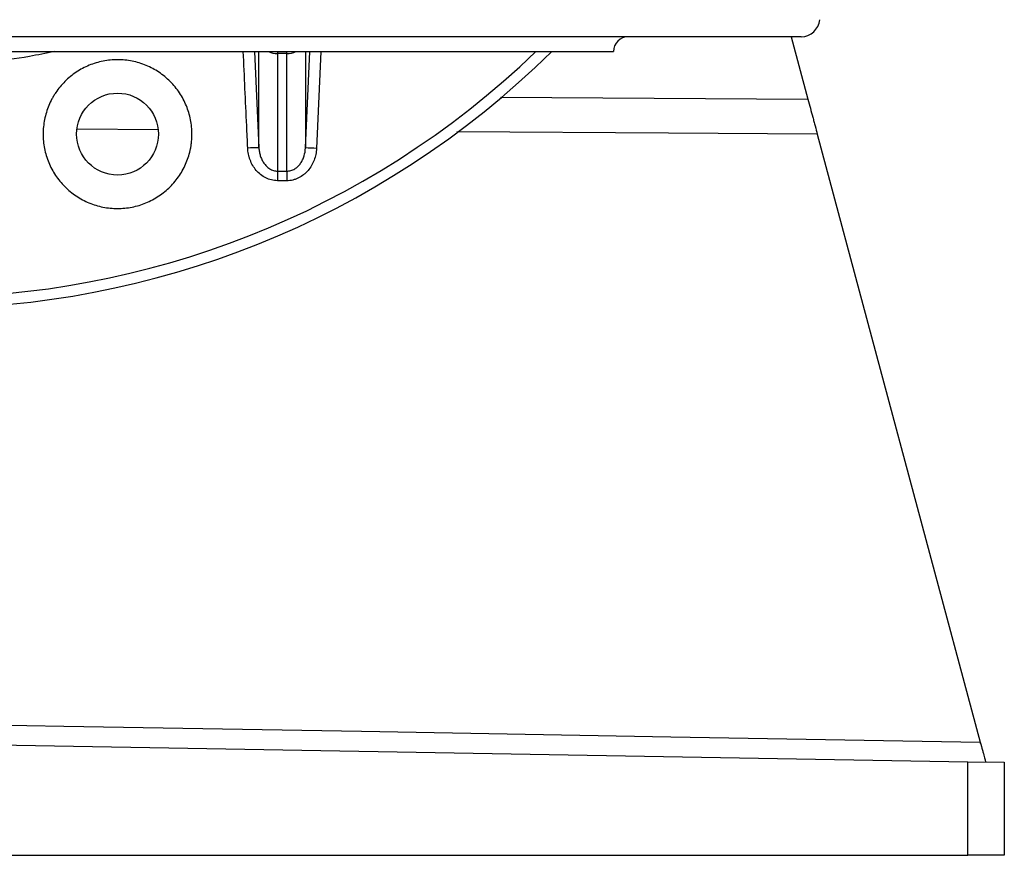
# Model space of a CAD drawing. Header units: millimetres. Extents: x 6 to 914, y 13 to 2073.
# Tile 5 of 12: x 551 to 815, y 13 to 237. Entities that reach past the tile are written whole.
import ezdxf

# ---------------------------------------------------------------- set-up
doc = ezdxf.new("R2010")
doc.units = ezdxf.units.MM

msp = doc.modelspace()

# ---------------------------------------------------------------- linework, layer by layer
at = {"color": 7, "linetype": 'Continuous', "lineweight": 25}
for p, q in [((760.73, 232.59), (525.31, 232.59)), ((758.06, 232.59), (762.56, 215.77)), ((525.31, 228.59), (710.31, 228.59)), ((622.57, 228.05), (620.06, 228.05)), ((620.06, 228.05), (620.06, 196.46)), ((622.57, 196.45), (622.57, 228.05)), ((765.08, 206.36), (808.86, 42.99)), ((620.06, 196.46), (622.57, 196.45)), ((622.55, 193.88), (620.04, 193.89)), ((525.31, 42.63), (805.49, 37.74)), ((808.96, 42.63), (808.86, 42.99)), ((805.49, 12.57), (805.49, 37.74)), ((805.49, 37.74), (815.31, 37.57)), ((815.31, 37.57), (815.31, 12.57)), ((525.31, 12.57), (805.49, 12.57)), ((815.31, 12.57), (805.49, 12.57))]:
    msp.add_line(p, q, dxfattribs=at)
at = {"color": 8, "linetype": 'Continuous', "lineweight": 25}
for p, q in [((613.89, 228.59), (615.06, 202.75)), ((615.06, 202.75), (615.06, 228.59)), ((620.06, 228.59), (620.06, 228.05)), ((622.57, 228.05), (622.57, 228.59)), ((627.56, 202.67), (628.74, 228.59)), ((627.56, 228.59), (627.56, 202.67)), ((631.71, 228.59), (630.53, 202.58)), ((679.98, 216.3), (762.56, 215.77)), ((587.87, 207.55), (566.33, 207.7))]:
    msp.add_line(p, q, dxfattribs=at)
at = {"color": 8, "linetype": 'Continuous', "lineweight": 25, "flags": 128}
msp.add_lwpolyline([(765.08, 206.36), (725.09, 206.62), (668.25, 206.99)], dxfattribs=at)
at = {"color": 7, "linetype": 'Continuous', "lineweight": 25, "flags": 128}
msp.add_lwpolyline([(542.66, 47.67), (562.65, 47.32), (642.64, 45.91), (725.75, 44.45), (808.86, 42.99)], dxfattribs=at)
at = {"color": 7, "linetype": 'Continuous', "lineweight": 25}
msp.add_circle((577.08, 206.41), 11, dxfattribs=at)
for centre, radius, start, end in [((760.73, 237.59), 5, 270, 355), ((714.31, 228.59), 4, 90, 180), ((525.31, 399.59), 240, 225.4387, 314.5613), ((615.02, 153.47), 49.28, 89.9437, 93.4534), ((627.44, 150.27), 52.4, 86.6165, 89.8674), ((851.41, 193.21), 231.37, 179.1941, 179.8323), ((849.03, 193.2), 226.49, 179.1766, 179.8287)]:
    msp.add_arc(centre, radius, start, end, dxfattribs=at)
at = {"color": 8, "linetype": 'Continuous', "lineweight": 25}
for centre, radius, start, end in [((525.31, 399.59), 237.05, 226.1668, 313.8332), ((620.04, 233.61), 5.56, 244.5084, 270.1693), ((622.58, 233.61), 5.56, 269.8307, 295.4916)]:
    msp.add_arc(centre, radius, start, end, dxfattribs=at)
for points, knots in [([(560.09, 228.59), (557.86, 228.13), (552.04, 226.91), (542.48, 225.7), (530.46, 224.84), (517.36, 224.79), (507.98, 225.69), (503.29, 226.14)], [0, 0, 0, 0, 0.119648, 0.312453, 0.505259, 0.752628, 1, 1, 1, 1]), ([(612.05, 202.66), (611.96, 204.66), (611.56, 213.3), (611.17, 221.95), (610.87, 228.59)], [0, 0, 0, 0, 0.231105, 1, 1, 1, 1])]:
    msp.add_open_spline(points, degree=3, knots=knots, dxfattribs=at)
at = {"color": 7, "linetype": 'Continuous', "lineweight": 25}
for points, knots in [([(562.91, 192.29), (561.98, 193.23), (561.15, 194.24), (560.07, 195.86), (559.73, 196.42), (559.12, 197.58), (558.83, 198.18), (558.08, 200), (557.71, 201.25), (557.33, 203.17), (557.23, 203.82), (557.11, 205.14), (557.08, 205.79), (557.08, 207.75), (557.21, 209.04), (557.6, 210.98), (557.76, 211.62), (558.14, 212.87), (558.58, 214.1), (559.14, 215.28), (559.6, 216.14), (559.77, 216.43), (560.1, 216.99), (560.28, 217.27), (561.2, 218.64), (562.03, 219.64), (563.41, 221.03), (563.9, 221.47), (564.92, 222.3), (565.45, 222.69), (567.08, 223.78), (568.23, 224.39), (570.05, 225.14), (570.67, 225.36), (571.93, 225.74), (572.56, 225.9), (574.48, 226.28), (575.78, 226.41), (577.76, 226.41), (578.42, 226.37), (579.72, 226.24), (580.36, 226.15), (581.64, 225.89), (582.27, 225.73), (583.53, 225.35), (584.15, 225.12), (585.97, 224.37), (587.12, 223.75), (588.75, 222.66), (589.27, 222.27), (590.29, 221.43), (590.78, 220.99), (592.16, 219.6), (592.99, 218.6), (594.08, 216.96), (594.42, 216.39), (595.04, 215.23), (595.59, 214.05), (596.03, 212.82), (596.41, 211.57), (596.57, 210.93), (596.95, 208.99), (597.08, 207.7), (597.08, 205.74), (597.04, 205.09), (596.95, 204.1), (596.91, 203.78), (596.81, 203.12), (596.75, 202.8), (596.43, 201.2), (596.05, 199.95), (595.3, 198.14), (595.02, 197.54), (594.39, 196.38), (594.06, 195.82), (592.97, 194.2), (592.14, 193.19), (590.74, 191.79), (590.25, 191.35), (589.24, 190.52), (588.72, 190.13), (587.63, 189.41), (587.07, 189.07), (585.92, 188.46), (585.32, 188.17), (583.5, 187.42), (582.25, 187.04), (580.33, 186.66), (579.68, 186.57), (578.37, 186.44), (577.71, 186.41), (575.75, 186.41), (574.45, 186.54), (572.52, 186.92), (571.88, 187.08), (570.63, 187.46), (570.01, 187.68), (568.81, 188.18), (568.22, 188.46), (567.07, 189.08), (566.5, 189.42), (564.86, 190.52), (563.84, 191.35), (562.91, 192.29)], [0, 0, 0, 0, 0.03125, 0.03125, 0.046875, 0.046875, 0.0625, 0.0625, 0.09375, 0.09375, 0.109375, 0.109375, 0.125, 0.125, 0.15625, 0.15625, 0.171875, 0.171875, 0.1875, 0.203125, 0.203125, 0.210938, 0.210938, 0.21875, 0.21875, 0.25, 0.25, 0.265625, 0.265625, 0.28125, 0.28125, 0.3125, 0.3125, 0.328125, 0.328125, 0.34375, 0.34375, 0.375, 0.375, 0.390625, 0.390625, 0.40625, 0.40625, 0.421875, 0.421875, 0.4375, 0.4375, 0.46875, 0.46875, 0.484375, 0.484375, 0.5, 0.5, 0.53125, 0.53125, 0.546875, 0.546875, 0.5625, 0.578125, 0.578125, 0.59375, 0.59375, 0.625, 0.625, 0.640625, 0.640625, 0.648438, 0.648438, 0.65625, 0.65625, 0.6875, 0.6875, 0.703125, 0.703125, 0.71875, 0.71875, 0.75, 0.75, 0.765625, 0.765625, 0.78125, 0.78125, 0.796875, 0.796875, 0.8125, 0.8125, 0.84375, 0.84375, 0.859375, 0.859375, 0.875, 0.875, 0.90625, 0.90625, 0.921875, 0.921875, 0.9375, 0.9375, 0.953125, 0.953125, 0.96875, 0.96875, 1, 1, 1, 1]), ([(762.56, 215.77), (763, 214.13), (763.43, 212.53), (763.96, 210.56), (764.07, 210.17), (764.28, 209.39), (764.38, 209), (764.69, 207.84), (764.89, 207.09), (765.08, 206.36)], [0, 0, 0, 0, 0.5, 0.5, 0.625, 0.625, 0.75, 0.75, 1, 1, 1, 1]), ([(620.04, 193.89), (619.49, 193.89), (618.95, 193.96), (617.89, 194.21), (617.37, 194.4), (616.4, 194.89), (615.94, 195.18), (615.08, 195.86), (614.69, 196.24), (613.99, 197.07), (613.67, 197.52), (613.12, 198.46), (612.89, 198.96), (612.6, 199.72), (612.52, 199.98), (612.37, 200.51), (612.3, 200.77), (612.14, 201.57), (612.07, 202.11), (612.05, 202.66)], [0, 0, 0, 0, 0.125, 0.125, 0.25, 0.25, 0.375, 0.375, 0.5, 0.5, 0.625, 0.625, 0.75, 0.75, 0.8125, 0.8125, 0.875, 0.875, 1, 1, 1, 1]), ([(615.06, 202.75), (615.08, 202.38), (615.12, 202.02), (615.24, 201.31), (615.32, 200.95), (615.54, 200.25), (615.67, 199.91), (615.98, 199.25), (616.16, 198.93), (616.58, 198.33), (616.81, 198.05), (617.2, 197.66), (617.34, 197.53), (617.63, 197.3), (617.78, 197.2), (618.09, 197), (618.26, 196.91), (618.6, 196.76), (618.77, 196.69), (619.13, 196.58), (619.31, 196.54), (619.68, 196.48), (619.87, 196.46), (620.06, 196.46)], [0, 0, 0, 0, 0.125, 0.125, 0.25, 0.25, 0.375, 0.375, 0.5, 0.5, 0.625, 0.625, 0.6875, 0.6875, 0.75, 0.75, 0.8125, 0.8125, 0.875, 0.875, 0.9375, 0.9375, 1, 1, 1, 1]), ([(630.53, 202.58), (630.51, 202.03), (630.44, 201.49), (630.23, 200.43), (630.08, 199.91), (629.79, 199.15), (629.68, 198.89), (629.45, 198.4), (629.32, 198.16), (628.92, 197.47), (628.61, 197.02), (628.07, 196.4), (627.89, 196.2), (627.49, 195.82), (627.29, 195.65), (626.65, 195.15), (626.2, 194.86), (625.46, 194.49), (625.21, 194.39), (624.7, 194.2), (624.44, 194.12), (623.91, 194), (623.64, 193.95), (623.1, 193.89), (622.82, 193.87), (622.55, 193.88)], [0, 0, 0, 0, 0.125, 0.125, 0.25, 0.25, 0.3125, 0.3125, 0.375, 0.375, 0.5, 0.5, 0.5625, 0.5625, 0.625, 0.625, 0.75, 0.75, 0.8125, 0.8125, 0.875, 0.875, 0.9375, 0.9375, 1, 1, 1, 1]), ([(622.57, 196.45), (622.76, 196.45), (622.95, 196.46), (623.32, 196.52), (623.5, 196.56), (623.85, 196.66), (624.02, 196.72), (624.36, 196.88), (624.53, 196.96), (625, 197.25), (625.29, 197.48), (625.82, 198), (626.06, 198.28), (626.47, 198.88), (626.65, 199.2), (626.96, 199.85), (627.09, 200.19), (627.42, 201.23), (627.53, 201.94), (627.56, 202.67)], [0, 0, 0, 0, 0.0625, 0.0625, 0.125, 0.125, 0.1875, 0.1875, 0.25, 0.25, 0.375, 0.375, 0.5, 0.5, 0.625, 0.625, 0.75, 0.75, 1, 1, 1, 1]), ([(808.86, 42.99), (809.07, 42.2), (809.27, 41.48), (809.53, 40.49), (809.61, 40.18), (809.77, 39.61), (809.83, 39.36), (809.96, 38.89), (810.02, 38.68), (810.11, 38.31), (810.16, 38.16), (810.22, 37.91), (810.25, 37.82), (810.28, 37.69), (810.29, 37.66), (810.29, 37.66)], [0, 0, 0, 0, 0.25, 0.25, 0.375, 0.375, 0.5, 0.5, 0.625, 0.625, 0.75, 0.75, 0.875, 0.875, 1, 1, 1, 1])]:
    msp.add_open_spline(points, degree=3, knots=knots, dxfattribs=at)

doc.saveas('drawing.dxf')
